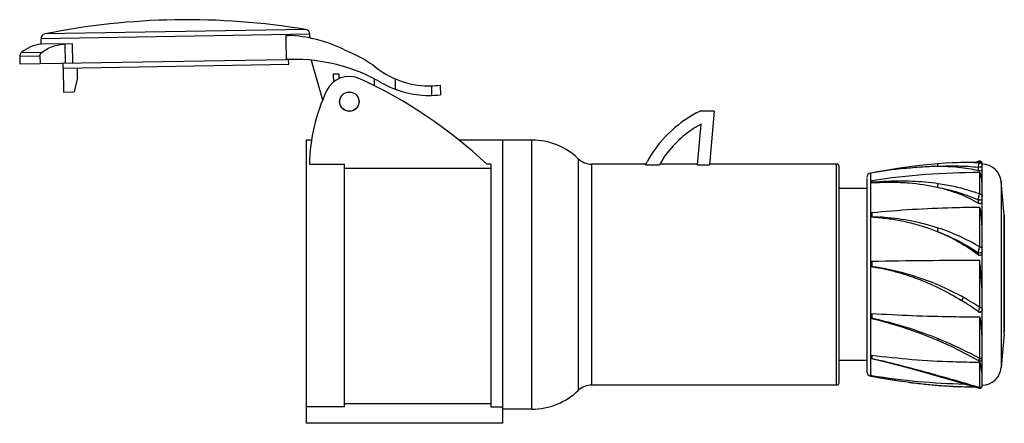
# Model space of a CAD drawing. Header units: millimetres. Extents: x 267 to 472, y 138 to 222.
import ezdxf

# ---------------------------------------------------------------- set-up
doc = ezdxf.new("R2010")
doc.units = ezdxf.units.MM
doc.header["$LTSCALE"] = 30.734
doc.layers.get('0').update_dxf_attribs({"linetype": 'CONTINUOUS'})

msp = doc.modelspace()

# ---------------------------------------------------------------- linework, layer by layer
at = {"color": 7, "linetype": 'Continuous'}
for p, q in [((326.71, 220.09), (272.36, 219.18)), ((327.55, 219.12), (271.56, 218.18)), ((271.58, 217.02), (271.56, 218.18)), ((322.53, 218.87), (323.02, 218.88)), ((322.53, 218.87), (322.54, 217.95)), ((322.54, 217.95), (322.61, 213.86)), ((327.56, 218.32), (327.55, 219.12)), ((278.13, 217.13), (271.58, 217.02)), ((276.66, 213.1), (276.6, 217.1)), ((278.19, 213.13), (278.13, 217.13)), ((271.33, 214.57), (267.12, 214.5)), ((267.12, 214.5), (267.14, 212.94)), ((267.14, 212.94), (322.61, 213.87)), ((271.72, 215.34), (267.45, 215.27)), ((271.33, 214.57), (271.35, 213.01)), ((323.65, 213.89), (322.61, 213.86)), ((323.15, 212.88), (323.14, 213.87)), ((330.24, 205.39), (327.87, 213.68)), ((276.16, 212.09), (276.14, 213.09)), ((276.15, 212.09), (323.15, 212.88)), ((276.15, 212.09), (276.24, 207.09)), ((279.19, 210.14), (279.16, 212.14)), ((279.19, 210.14), (278.44, 207.13)), ((333.64, 210.81), (332.44, 210.79)), ((332.44, 210.79), (332.47, 209.14)), ((333.65, 209.88), (333.64, 210.81)), ((340.96, 209.85), (340.98, 208.32)), ((345.4, 207.65), (345.36, 209.82)), ((352.98, 206.38), (352.95, 208.38)), ((354.73, 208.52), (354.76, 206.51)), ((276.24, 207.09), (278.44, 207.13)), ((408.09, 202.74), (408.78, 203.09)), ((411.78, 203.09), (408.78, 203.09)), ((411.78, 203.09), (410.8, 191.95)), ((409.03, 200.41), (408.19, 199.93)), ((408.29, 191.95), (409.03, 200.41)), ((326.78, 197.09), (326.78, 138.14)), ((327.95, 197.09), (326.78, 197.09)), ((373.78, 197.09), (358.63, 197.09)), ((367.78, 138.14), (367.78, 197.09)), ((373.78, 141.09), (373.78, 197.09)), ((383.46, 193.2), (383.46, 144.98)), ((401.37, 193.58), (400.4, 191.95)), ((327.47, 192.07), (334.77, 192.07)), ((334.77, 141.56), (334.77, 192.07)), ((334.77, 191.27), (365.28, 191.27)), ((365.28, 192.07), (364.43, 192.07)), ((365.28, 192.07), (365.28, 141.56)), ((397.57, 192.09), (386.23, 192.09)), ((386.23, 192.09), (386.23, 146.09)), ((397.5, 191.95), (397.78, 192.53)), ((397.5, 191.95), (400.4, 191.95)), ((408.3, 192.09), (400.48, 192.09)), ((408.29, 191.95), (410.8, 191.95)), ((437.28, 192.09), (410.81, 192.09)), ((437.28, 146.09), (437.28, 192.09)), ((437.78, 146.59), (437.78, 191.59)), ((458.45, 192.16), (454.57, 191.77)), ((467.09, 192.46), (461.8, 192.35)), ((466.95, 192.7), (466.05, 192.44)), ((466.8, 190.75), (466.8, 191.46)), ((467.09, 192.34), (467.09, 192.46)), ((467.59, 145.97), (467.59, 192.22)), ((443.58, 189.12), (443.58, 148.9)), ((444.37, 148.13), (444.37, 190.22)), ((467.09, 185.84), (467.09, 190.32)), ((443.58, 186.99), (437.78, 186.99)), ((444.61, 188.26), (444.37, 188.23)), ((444.37, 188.23), (444.61, 188.24)), ((472.19, 181.43), (471.56, 188.45)), ((471.56, 188.45), (471.56, 149.73)), ((466.8, 183.98), (466.8, 184.64)), ((467.09, 174.86), (467.09, 183.05)), ((472.19, 181.43), (472.2, 181.07)), ((472.19, 156.75), (472.19, 181.43)), ((472.2, 181.07), (472.2, 157.21)), ((466.8, 173.22), (466.8, 173.65)), ((444.61, 171.8), (444.37, 171.8)), ((444.61, 170.77), (444.69, 170.76)), ((444.61, 170.76), (444.69, 170.74)), ((467.09, 162.24), (467.09, 172.04)), ((466.8, 161.35), (466.8, 161.39)), ((467.09, 151.61), (467.09, 160.23)), ((472.19, 156.75), (471.56, 149.73)), ((472.19, 156.75), (472.2, 157.11)), ((443.58, 151.19), (437.78, 151.19)), ((467.09, 145.58), (467.09, 150.81)), ((444.37, 148.12), (444.37, 147.96)), ((444.61, 147.93), (444.37, 147.98)), ((444.61, 147.93), (445.78, 147.72)), ((444.61, 147.93), (444.61, 147.93)), ((445.78, 147.72), (446.3, 147.63)), ((437.28, 146.09), (386.23, 146.09)), ((446.3, 147.63), (446.3, 147.63)), ((446.3, 147.63), (450.44, 146.96)), ((446.36, 147.62), (446.3, 147.63)), ((458.46, 146.03), (458.45, 146.03)), ((334.77, 141.56), (326.78, 141.56)), ((334.77, 142.26), (365.28, 142.26)), ((365.28, 141.56), (367.78, 141.56)), ((373.78, 141.09), (367.78, 141.09)), ((367.78, 138.14), (326.78, 138.14))]:
    msp.add_line(p, q, dxfattribs=at)
for points in [[(454.57, 191.77), (450.44, 191.22), (446.3, 190.55)], [(461.81, 192.35), (461.37, 192.34), (459.87, 192.26), (458.45, 192.16)], [(467.59, 192.22), (467.56, 192.38), (467.48, 192.53), (467.36, 192.64), (467.21, 192.7), (467.04, 192.71), (466.95, 192.7)], [(446.3, 190.55), (445.78, 190.46), (444.81, 190.29)], [(444.61, 170.77), (444.64, 170.76), (444.67, 170.76), (444.69, 170.76)], [(444.61, 159.97), (445.14, 159.84), (445.77, 159.68), (446.29, 159.55)], [(446.29, 159.55), (450.41, 158.36), (454.48, 156.96), (458.27, 155.44)], [(458.27, 155.44), (461.26, 154.09), (464.2, 152.63), (466.84, 151.19)], [(444.61, 151.61), (445.14, 151.48), (445.77, 151.33), (446.29, 151.2)], [(446.29, 151.2), (450.42, 150.16), (454.51, 149.05), (458.33, 147.98)], [(466.84, 151.19), (466.88, 151.17), (467.04, 151.13), (467.21, 151.14), (467.36, 151.21), (467.48, 151.32), (467.56, 151.46), (467.59, 151.63)], [(458.33, 147.98), (461.36, 147.11), (464.34, 146.24), (466.95, 145.48)], [(450.44, 146.96), (454.57, 146.41), (458.45, 146.03)], [(458.45, 146.03), (459.87, 145.93), (461.37, 145.85), (461.81, 145.83)], [(466.95, 145.48), (467.04, 145.47), (467.21, 145.48), (467.36, 145.55), (467.48, 145.66), (467.56, 145.8), (467.59, 145.97)]]:
    msp.add_lwpolyline(points, dxfattribs=at)
for radius in [2.02, 2]:
    msp.add_circle((335.78, 205.09), radius, dxfattribs=at)
for centre, radius, start, end in [((302.01, 72.14), 150, 80.5216, 101.4019), ((326.55, 219.11), 1, 0.9617, 80.5216), ((272.56, 218.2), 1, 101.4019, 180.9617), ((321.67, 189.04), 29.87, 64.3452, 87.4223), ((272.1, 210.04), 7, 94.3115, 131.6454), ((268.12, 214.52), 1, 131.6454, 180.9617), ((324.26, 177.39), 36.5, 60.0999, 90.9617), ((352.43, 226.37), 18, 230.5237, 269.3409), ((335.78, 205.09), 5.25, 65.2604, 155.0431), ((296.12, 119.04), 100, 46.9132, 65.2604), ((365.38, 191.29), 37.91, 155.005, 178.8167), ((352.43, 226.37), 20, 240.0999, 269.5021), ((352.43, 226.36), 17.98, 269.3402, 270.9622), ((352.43, 226.39), 18.02, 270.9648, 277.3348), ((352.34, 227.94), 21.57, 269.7644, 276.4405), ((419.78, 180.64), 25, 117.8605, 151.5994), ((419.78, 180.64), 22.5, 120.9837, 144.8874), ((373.78, 183.09), 14, 46.2346, 90), ((386.23, 196.09), 4, 226.2502, 270), ((437.28, 191.59), 0.5, 359.9977, 90), ((467.16, 52.09), 140, 96.4496, 99.3685), ((464.36, 126.67), 65.73, 90.0251, 92.229), ((467.09, 191.96), 0.5, 0, 90.029), ((467.16, 52.09), 140, 89.8245, 89.8332), ((467.58, 188.09), 4, 5.1119, 89.8245), ((444.52, 189.29), 0.948, 99.3685, 180), ((467.15, 38.89), 151.43, 90.0235, 98.5599), ((448.53, 127.05), 61.28, 92.0979, 93.8959), ((475.68, 188.09), 31.07, 179.0096, 179.7024), ((450.82, 120.18), 68.36, 92.9795, 93.7918), ((438.83, 112.02), 69.34, 85.2228, 85.4194), ((442.68, 111.85), 69.31, 88.4094, 88.6057), ((441.33, 131.9), 49.3, 84.2208, 86.4604), ((593.35, 180.76), 148.75, 179.5451, 179.8569), ((443.2, 129.56), 51.59, 85.4838, 86.5604), ((434.14, 112.52), 59.18, 79.9133, 80.0429), ((434.75, 115.93), 55.71, 79.8036, 80.0595), ((446.94, 183.22), 12.67, 258.9135, 259.4349), ((466.74, -884.23), 1056.26, 89.98104, 91.20035), ((690.03, 171.8), 245.42, 180.0002, 180.2412), ((436.81, 116.55), 54.82, 56.4715, 60.6549), ((434.74, 116.3), 55.33, 54.5826, 58.9402), ((435.9, 118.85), 52.55, 53.9726, 58.5861), ((429.17, 94.01), 67.74, 76.8304, 77.0364), ((431.04, 96.02), 65.37, 78.0187, 78.2313), ((662.06, 159.51), 217.45, 179.6226, 179.8775), ((427.96, 81.54), 80.18, 76.0654, 76.7772), ((544.39, 151.29), 99.79, 179.4413, 179.8146), ((421.69, 51.55), 102.65, 77.1008, 77.2367), ((389.52, -88.72), 246.56, 76.4561, 76.6872), ((467.58, 150.09), 4, 270.1755, 354.8881), ((444.52, 148.89), 0.948, 180, 260.6315), ((467.16, 286.09), 140, 260.6315, 260.8128), ((467.16, 287.41), 141.13, 260.8072, 268.6777), ((451.22, 147.84), 6.62, 177.7878, 179.1607), ((386.23, 142.09), 4, 90, 133.7498), ((437.28, 146.59), 0.5, 270, 0.0023), ((476.52, 320.46), 175.45, 260.1001, 260.4008), ((474.92, 310.9), 165.76, 260.3963, 260.9497), ((472.7, 296.86), 151.55, 260.9425, 261.6948), ((470.48, 281.49), 136.02, 261.684, 262.6622), ((468.7, 267.53), 121.94, 262.6574, 263.4303), ((466.76, 250.09), 104.39, 263.3929, 265.1164), ((465.9, 240.34), 94.6, 265.1294, 265.4877), ((465, 228.05), 82.28, 265.4364, 267.4873), ((464.63, 220.11), 74.34, 267.5048, 267.8189), ((467.16, 286.61), 140.89, 267.8216, 269.5467), ((373.78, 155.09), 14, 270, 313.7636)]:
    msp.add_arc(centre, radius, start, end, dxfattribs=at)
for points, knots in [([(271.72, 215.34), (272.06, 215.61), (272.8, 216.08), (274.01, 216.61), (275.29, 216.96), (276.16, 217.07), (276.6, 217.1)], [0, 0, 0, 0, 0.249964, 0.499962, 0.749969, 1, 1, 1, 1]), ([(334.61, 215.96), (335.43, 215.57), (337.01, 214.87), (339.19, 213.78), (340.45, 212.92), (340.99, 212.48)], [0, 0, 0, 0, 0.377141, 0.712271, 1, 1, 1, 1]), ([(271.33, 214.57), (271.33, 214.65), (271.34, 214.76), (271.38, 214.9), (271.43, 215), (271.49, 215.1), (271.58, 215.22), (271.66, 215.29), (271.72, 215.34)], [0, 0, 0, 0, 0.249654, 0.37485, 0.499928, 0.625061, 0.750258, 1, 1, 1, 1]), ([(451.43, 191.21), (452.58, 191.34), (454.85, 191.55), (457.13, 191.64), (458.25, 191.65)], [0, 0, 0, 0, 0.506768, 1, 1, 1, 1]), ([(458.45, 192.16), (458.42, 192.15), (458.38, 192.12), (458.34, 192.07), (458.29, 191.98), (458.26, 191.84), (458.25, 191.71), (458.25, 191.65)], [0, 0, 0, 0, 0.15079, 0.250881, 0.370222, 0.660789, 1, 1, 1, 1]), ([(458.25, 191.65), (459.71, 191.71), (462.57, 191.76), (465.42, 191.6), (466.8, 191.46)], [0, 0, 0, 0, 0.512868, 1, 1, 1, 1]), ([(458.25, 191.65), (459.72, 191.66), (462.6, 191.56), (465.45, 191.1), (466.8, 190.75)], [0, 0, 0, 0, 0.512933, 1, 1, 1, 1]), ([(467.09, 192.34), (466.86, 192.35), (465.94, 192.39), (465.03, 192.4), (464.33, 192.4)], [0, 0, 0, 0, 0.24682, 1, 1, 1, 1]), ([(466.8, 191.46), (466.81, 191.57), (466.83, 191.78), (466.89, 192.02), (466.95, 192.17), (466.99, 192.25), (467.03, 192.31), (467.07, 192.33), (467.09, 192.34)], [0, 0, 0, 0, 0.351203, 0.649353, 0.769225, 0.866869, 0.942528, 1, 1, 1, 1]), ([(467.59, 191.41), (467.59, 191.42), (467.56, 191.43), (467.52, 191.44), (467.43, 191.46), (467.31, 191.47), (467.18, 191.47), (467.01, 191.47), (466.88, 191.47), (466.8, 191.46)], [0, 0, 0, 0, 0.025892, 0.088456, 0.197963, 0.350041, 0.527734, 0.70746, 1, 1, 1, 1]), ([(466.8, 190.75), (466.89, 190.73), (467.03, 190.71), (467.2, 190.72), (467.33, 190.74), (467.44, 190.77), (467.53, 190.81), (467.59, 190.86), (467.59, 190.9)], [0, 0, 0, 0, 0.312543, 0.47914, 0.633732, 0.765822, 0.870275, 1, 1, 1, 1]), ([(466.83, 192.45), (466.83, 192.49), (466.85, 192.55), (466.88, 192.63), (466.92, 192.69), (466.95, 192.7)], [0, 0, 0, 0, 0.352968, 0.634416, 1, 1, 1, 1]), ([(467.09, 192.34), (467.16, 192.34), (467.3, 192.31), (467.47, 192.19), (467.57, 192.02), (467.59, 191.9), (467.59, 191.84)], [0, 0, 0, 0, 0.264884, 0.533241, 0.782996, 1, 1, 1, 1]), ([(467.58, 192.09), (467.58, 192.1), (467.57, 192.13), (467.55, 192.15), (467.54, 192.17)], [0, 0, 0, 0, 0.230251, 1, 1, 1, 1]), ([(467.59, 187.57), (467.59, 187.71), (467.58, 187.98), (467.56, 188.37), (467.52, 188.74), (467.47, 189.1), (467.42, 189.38), (467.38, 189.6), (467.34, 189.75), (467.3, 189.91), (467.27, 190.03), (467.23, 190.12), (467.2, 190.19), (467.17, 190.26), (467.12, 190.32), (467.09, 190.32)], [0, 0, 0, 0, 0.144512, 0.282981, 0.415395, 0.541737, 0.662014, 0.719907, 0.776342, 0.831395, 0.885249, 0.911879, 0.938534, 0.965832, 1, 1, 1, 1]), ([(446.3, 188.39), (446.16, 188.38), (445.87, 188.36), (445.31, 188.32), (444.89, 188.28), (444.61, 188.26)], [0, 0, 0, 0, 0.248841, 0.49846, 1, 1, 1, 1]), ([(444.61, 188.24), (444.75, 188.25), (445.03, 188.26), (445.45, 188.27), (445.87, 188.28), (446.15, 188.29), (446.29, 188.29)], [0, 0, 0, 0, 0.250618, 0.500977, 0.750725, 1, 1, 1, 1]), ([(444.61, 188.26), (444.61, 188.26), (444.61, 188.25), (444.61, 188.25), (444.61, 188.24)], [0, 0, 0, 0, 0.171601, 1, 1, 1, 1]), ([(446.3, 188.39), (446.29, 188.38), (446.29, 188.37), (446.29, 188.34), (446.29, 188.31), (446.29, 188.29)], [0, 0, 0, 0, 0.173746, 0.421534, 1, 1, 1, 1]), ([(446.29, 188.29), (447.31, 188.33), (449.34, 188.35), (453.34, 188.17), (456.32, 187.73), (458.25, 187.29)], [0, 0, 0, 0, 0.254207, 0.505663, 1, 1, 1, 1]), ([(458.46, 188), (456.63, 188.26), (452.89, 188.58), (449.15, 188.54), (447.26, 188.45)], [0, 0, 0, 0, 0.494946, 1, 1, 1, 1]), ([(458.46, 188), (458.43, 187.96), (458.37, 187.86), (458.31, 187.69), (458.26, 187.49), (458.25, 187.36), (458.25, 187.29)], [0, 0, 0, 0, 0.198658, 0.450211, 0.727971, 1, 1, 1, 1]), ([(458.25, 187.29), (459.73, 187), (462.64, 186.28), (465.45, 185.24), (466.8, 184.64)], [0, 0, 0, 0, 0.504693, 1, 1, 1, 1]), ([(458.25, 187.29), (459.75, 186.94), (462.7, 186.07), (465.49, 184.75), (466.8, 183.98)], [0, 0, 0, 0, 0.501525, 1, 1, 1, 1]), ([(462.82, 187.15), (462.46, 187.24), (461.02, 187.58), (459.56, 187.84), (458.46, 188)], [0, 0, 0, 0, 0.248339, 1, 1, 1, 1]), ([(467.09, 185.84), (466.74, 185.97), (465.34, 186.47), (463.91, 186.88), (462.82, 187.15)], [0, 0, 0, 0, 0.24857, 1, 1, 1, 1]), ([(466.8, 184.64), (466.82, 184.87), (466.87, 185.19), (466.98, 185.59), (467.05, 185.77), (467.09, 185.84)], [0, 0, 0, 0, 0.545857, 0.79808, 1, 1, 1, 1]), ([(467.59, 184.8), (467.59, 184.78), (467.57, 184.75), (467.52, 184.7), (467.43, 184.66), (467.32, 184.62), (467.18, 184.61), (467.01, 184.6), (466.88, 184.62), (466.8, 184.64)], [0, 0, 0, 0, 0.055302, 0.133311, 0.246059, 0.392281, 0.558705, 0.725737, 1, 1, 1, 1]), ([(467.09, 185.84), (467.16, 185.84), (467.29, 185.82), (467.46, 185.72), (467.57, 185.58), (467.59, 185.48), (467.59, 185.43)], [0, 0, 0, 0, 0.287195, 0.563852, 0.8027, 1, 1, 1, 1]), ([(467.09, 183.05), (465.21, 183.05), (457.7, 182.95), (450.21, 182.49), (444.61, 181.94)], [0, 0, 0, 0, 0.250682, 1, 1, 1, 1]), ([(466.8, 183.98), (466.88, 183.93), (467.07, 183.88), (467.34, 183.93), (467.51, 184.07), (467.58, 184.21), (467.59, 184.29), (467.59, 184.32)], [0, 0, 0, 0, 0.269229, 0.541554, 0.783992, 0.894247, 1, 1, 1, 1]), ([(467.59, 178.25), (467.59, 178.46), (467.58, 178.89), (467.56, 179.52), (467.52, 180.14), (467.48, 180.65), (467.44, 181.05), (467.41, 181.35), (467.38, 181.64), (467.34, 181.94), (467.31, 182.18), (467.28, 182.37), (467.26, 182.51), (467.23, 182.65), (467.21, 182.77), (467.19, 182.86), (467.17, 182.93), (467.14, 182.98), (467.12, 183.03), (467.1, 183.05), (467.09, 183.05)], [0, 0, 0, 0, 0.131998, 0.262131, 0.390293, 0.516378, 0.578612, 0.64029, 0.701402, 0.761941, 0.821905, 0.851673, 0.881305, 0.91081, 0.940211, 0.954894, 0.969594, 0.984397, 0.991965, 1, 1, 1, 1]), ([(444.37, 181.92), (444.41, 181.92), (444.49, 181.93), (444.57, 181.93), (444.61, 181.94)], [0, 0, 0, 0, 0.499841, 1, 1, 1, 1]), ([(444.61, 181.13), (444.75, 181.12), (445.03, 181.12), (445.45, 181.11), (445.88, 181.08), (446.16, 181.06), (446.3, 181.05)], [0, 0, 0, 0, 0.250381, 0.500807, 0.750599, 1, 1, 1, 1]), ([(444.61, 181.13), (444.61, 181.13), (444.61, 181.12), (444.61, 181.12), (444.61, 181.12)], [0, 0, 0, 0, 0.787105, 1, 1, 1, 1]), ([(444.61, 181.12), (444.89, 181.09), (445.31, 181.05), (445.87, 180.99), (446.15, 180.96), (446.29, 180.95)], [0, 0, 0, 0, 0.500795, 0.750574, 1, 1, 1, 1]), ([(446.3, 181.05), (446.29, 181.04), (446.29, 181), (446.29, 180.96), (446.29, 180.95)], [0, 0, 0, 0, 0.527943, 1, 1, 1, 1]), ([(446.29, 180.95), (446.8, 180.9), (447.82, 180.78), (449.86, 180.48), (452.38, 179.97), (455.35, 179.14), (457.29, 178.44), (458.25, 178.05)], [0, 0, 0, 0, 0.124945, 0.249848, 0.499539, 0.749432, 1, 1, 1, 1]), ([(458.46, 178.77), (456.65, 179.37), (452.95, 180.33), (449.16, 180.84), (447.26, 180.99)], [0, 0, 0, 0, 0.499872, 1, 1, 1, 1]), ([(458.46, 178.77), (458.4, 178.65), (458.33, 178.46), (458.27, 178.22), (458.25, 178.1), (458.25, 178.05)], [0, 0, 0, 0, 0.541426, 0.797284, 1, 1, 1, 1]), ([(467.09, 174.86), (465.72, 175.67), (462.91, 177.13), (459.96, 178.28), (458.46, 178.77)], [0, 0, 0, 0, 0.501364, 1, 1, 1, 1]), ([(458.25, 178.05), (459.75, 177.48), (462.69, 176.17), (465.46, 174.54), (466.8, 173.65)], [0, 0, 0, 0, 0.499142, 1, 1, 1, 1]), ([(458.25, 178.05), (459.76, 177.44), (462.73, 176.02), (465.49, 174.21), (466.8, 173.22)], [0, 0, 0, 0, 0.497628, 1, 1, 1, 1]), ([(466.8, 173.65), (466.81, 173.73), (466.85, 173.92), (466.91, 174.21), (466.99, 174.53), (467.05, 174.75), (467.09, 174.86)], [0, 0, 0, 0, 0.198596, 0.453418, 0.731049, 1, 1, 1, 1]), ([(467.09, 174.86), (467.16, 174.86), (467.26, 174.85), (467.38, 174.82), (467.46, 174.79), (467.52, 174.75), (467.57, 174.71), (467.59, 174.67), (467.59, 174.64)], [0, 0, 0, 0, 0.348191, 0.51058, 0.65378, 0.772207, 0.866607, 1, 1, 1, 1]), ([(467.59, 173.98), (467.59, 173.91), (467.53, 173.76), (467.32, 173.6), (467.05, 173.56), (466.88, 173.61), (466.8, 173.65)], [0, 0, 0, 0, 0.202008, 0.466023, 0.755837, 1, 1, 1, 1]), ([(466.8, 173.22), (466.84, 173.19), (466.93, 173.14), (467.07, 173.11), (467.21, 173.13), (467.38, 173.2), (467.54, 173.39), (467.59, 173.57), (467.59, 173.67)], [0, 0, 0, 0, 0.125941, 0.25223, 0.378579, 0.504655, 0.753067, 1, 1, 1, 1]), ([(444.61, 170.77), (444.59, 170.77), (444.57, 170.78), (444.53, 170.78), (444.51, 170.78), (444.5, 170.78)], [0, 0, 0, 0, 0.499816, 0.749989, 1, 1, 1, 1]), ([(444.61, 170.77), (444.61, 170.77), (444.61, 170.76), (444.61, 170.76), (444.61, 170.76)], [0, 0, 0, 0, 0.708229, 1, 1, 1, 1]), ([(444.69, 170.76), (444.69, 170.75), (444.69, 170.75), (444.69, 170.75), (444.69, 170.74)], [0, 0, 0, 0, 0.655271, 1, 1, 1, 1]), ([(463.67, 164.33), (460.73, 165.98), (454.56, 168.73), (447.99, 170.29), (444.69, 170.76)], [0, 0, 0, 0, 0.50333, 1, 1, 1, 1]), ([(444.69, 170.74), (444.9, 170.71), (445.3, 170.64), (446.12, 170.49), (447.13, 170.29), (448.34, 170.01), (449.96, 169.6), (451.95, 169.01), (454.31, 168.18), (456.64, 167.22), (459.66, 165.8), (461.86, 164.57), (463.29, 163.7)], [0, 0, 0, 0, 0.030954, 0.061934, 0.123969, 0.186105, 0.248342, 0.373102, 0.49823, 0.623653, 0.749244, 1, 1, 1, 1]), ([(467.59, 164.71), (467.59, 165.32), (467.55, 166.54), (467.42, 168.37), (467.27, 170.2), (467.15, 171.42), (467.09, 172.03)], [0, 0, 0, 0, 0.248232, 0.498715, 0.749837, 1, 1, 1, 1]), ([(463.67, 164.33), (463.63, 164.25), (463.57, 164.14), (463.48, 163.99), (463.43, 163.9), (463.38, 163.82), (463.34, 163.76), (463.31, 163.72), (463.29, 163.7), (463.29, 163.7)], [0, 0, 0, 0, 0.362756, 0.527008, 0.673126, 0.796771, 0.894169, 0.962509, 1, 1, 1, 1]), ([(466.8, 161.39), (466.81, 161.39), (466.81, 161.4), (466.83, 161.43), (466.85, 161.48), (466.88, 161.57), (466.91, 161.67), (466.95, 161.79), (467.01, 161.99), (467.06, 162.14), (467.09, 162.24)], [0, 0, 0, 0, 0.014026, 0.036241, 0.104714, 0.202891, 0.327253, 0.473602, 0.637567, 1, 1, 1, 1]), ([(467.09, 162.24), (467.16, 162.24), (467.28, 162.24), (467.44, 162.26), (467.54, 162.27), (467.58, 162.29), (467.59, 162.3), (467.59, 162.3)], [0, 0, 0, 0, 0.396406, 0.730191, 0.929639, 0.977263, 1, 1, 1, 1]), ([(444.37, 160.96), (444.41, 160.95), (444.49, 160.95), (444.57, 160.94), (444.61, 160.94)], [0, 0, 0, 0, 0.500121, 1, 1, 1, 1]), ([(467.09, 160.23), (465.21, 160.24), (457.71, 160.29), (450.22, 160.59), (444.61, 160.94)], [0, 0, 0, 0, 0.250886, 1, 1, 1, 1]), ([(446.3, 159.59), (446.16, 159.63), (445.87, 159.7), (445.31, 159.82), (444.89, 159.91), (444.61, 159.97)], [0, 0, 0, 0, 0.250224, 0.500303, 1, 1, 1, 1]), ([(444.61, 159.97), (444.61, 159.97), (444.61, 159.97), (444.61, 159.97), (444.61, 159.97)], [0, 0, 0, 0, 0.723556, 1, 1, 1, 1]), ([(467.59, 161.8), (467.59, 161.72), (467.54, 161.54), (467.33, 161.33), (467.05, 161.28), (466.87, 161.34), (466.8, 161.39)], [0, 0, 0, 0, 0.229539, 0.49871, 0.768895, 1, 1, 1, 1]), ([(466.8, 161.35), (466.88, 161.29), (467.07, 161.23), (467.35, 161.3), (467.54, 161.51), (467.59, 161.69), (467.59, 161.78)], [0, 0, 0, 0, 0.253569, 0.507761, 0.756056, 1, 1, 1, 1]), ([(467.59, 155.4), (467.59, 155.59), (467.58, 155.97), (467.56, 156.56), (467.52, 157.15), (467.48, 157.65), (467.44, 158.06), (467.41, 158.37), (467.38, 158.68), (467.35, 158.94), (467.32, 159.15), (467.3, 159.3), (467.28, 159.46), (467.26, 159.62), (467.24, 159.75), (467.22, 159.86), (467.2, 159.94), (467.19, 160.02), (467.17, 160.1), (467.14, 160.16), (467.12, 160.21), (467.1, 160.23), (467.09, 160.23)], [0, 0, 0, 0, 0.116883, 0.236295, 0.358133, 0.482279, 0.545182, 0.608617, 0.67257, 0.737026, 0.76944, 0.801974, 0.83463, 0.867407, 0.900306, 0.916803, 0.933334, 0.949903, 0.966519, 0.983205, 0.991618, 1, 1, 1, 1]), ([(446.3, 159.59), (446.29, 159.59), (446.29, 159.58), (446.29, 159.56), (446.29, 159.56), (446.29, 159.55), (446.29, 159.55), (446.29, 159.55), (446.29, 159.55)], [0, 0, 0, 0, 0.406704, 0.727118, 0.844392, 0.930033, 0.98229, 1, 1, 1, 1]), ([(458.46, 155.71), (457.55, 156.08), (453.89, 157.49), (450.12, 158.65), (447.26, 159.36)], [0, 0, 0, 0, 0.249675, 1, 1, 1, 1]), ([(458.46, 155.71), (458.44, 155.67), (458.4, 155.6), (458.36, 155.52), (458.32, 155.48), (458.3, 155.45), (458.28, 155.44), (458.27, 155.44)], [0, 0, 0, 0, 0.391931, 0.698293, 0.812954, 0.900348, 1, 1, 1, 1]), ([(467.09, 151.61), (466.4, 151.99), (463.58, 153.47), (460.68, 154.8), (458.46, 155.71)], [0, 0, 0, 0, 0.24639, 1, 1, 1, 1]), ([(444.37, 152.29), (444.41, 152.29), (444.49, 152.28), (444.57, 152.27), (444.61, 152.26)], [0, 0, 0, 0, 0.500138, 1, 1, 1, 1]), ([(467.09, 150.81), (465.21, 150.81), (457.7, 150.93), (450.19, 151.54), (444.61, 152.26)], [0, 0, 0, 0, 0.250438, 1, 1, 1, 1]), ([(467.09, 151.61), (467.16, 151.61), (467.29, 151.62), (467.45, 151.69), (467.56, 151.78), (467.59, 151.86), (467.59, 151.89)], [0, 0, 0, 0, 0.32656, 0.620667, 0.841519, 1, 1, 1, 1]), ([(444.61, 151.61), (444.75, 151.58), (445.03, 151.52), (445.45, 151.42), (445.88, 151.32), (446.16, 151.25), (446.3, 151.22)], [0, 0, 0, 0, 0.250172, 0.500331, 0.750262, 1, 1, 1, 1]), ([(444.61, 151.61), (444.61, 151.61), (444.61, 151.61), (444.61, 151.61), (444.61, 151.61)], [0, 0, 0, 0, 0.73218, 1, 1, 1, 1]), ([(446.3, 151.22), (446.3, 151.21), (446.29, 151.21), (446.29, 151.2), (446.29, 151.2)], [0, 0, 0, 0, 0.722761, 1, 1, 1, 1]), ([(458.46, 148.05), (456.62, 148.56), (452.9, 149.58), (449.16, 150.53), (447.26, 150.99)], [0, 0, 0, 0, 0.4952, 1, 1, 1, 1]), ([(466.84, 151.19), (466.85, 151.19), (466.87, 151.19), (466.89, 151.21), (466.92, 151.24), (466.95, 151.29), (466.98, 151.35), (467.03, 151.46), (467.07, 151.55), (467.09, 151.61)], [0, 0, 0, 0, 0.043929, 0.102422, 0.186668, 0.298749, 0.438094, 0.603153, 1, 1, 1, 1]), ([(467.59, 147.99), (467.59, 148.19), (467.57, 148.5), (467.52, 148.93), (467.48, 149.21), (467.44, 149.45), (467.41, 149.63), (467.38, 149.82), (467.34, 150.01), (467.31, 150.18), (467.28, 150.31), (467.26, 150.41), (467.23, 150.51), (467.21, 150.6), (467.19, 150.67), (467.17, 150.72), (467.14, 150.77), (467.11, 150.81), (467.09, 150.81)], [0, 0, 0, 0, 0.20772, 0.321997, 0.443084, 0.506145, 0.570864, 0.637232, 0.705249, 0.774933, 0.810418, 0.846355, 0.882782, 0.919792, 0.938591, 0.957698, 0.977423, 1, 1, 1, 1]), ([(444.61, 148.09), (444.57, 148.1), (444.49, 148.11), (444.41, 148.12), (444.37, 148.13)], [0, 0, 0, 0, 0.50009, 1, 1, 1, 1]), ([(444.61, 147.93), (444.89, 147.88), (445.45, 147.78), (446.02, 147.68), (446.3, 147.63)], [0, 0, 0, 0, 0.501227, 1, 1, 1, 1]), ([(458.46, 148.05), (458.45, 148.03), (458.42, 148.01), (458.38, 147.98), (458.35, 147.97), (458.33, 147.98)], [0, 0, 0, 0, 0.326457, 0.709492, 1, 1, 1, 1]), ([(467.09, 145.58), (466.39, 145.77), (463.52, 146.6), (460.64, 147.43), (458.46, 148.05)], [0, 0, 0, 0, 0.241402, 1, 1, 1, 1]), ([(467.09, 145.58), (467.16, 145.58), (467.29, 145.6), (467.46, 145.71), (467.57, 145.86), (467.59, 145.98), (467.59, 146.03)], [0, 0, 0, 0, 0.276852, 0.549516, 0.793382, 1, 1, 1, 1]), ([(466.95, 145.48), (466.96, 145.48), (466.99, 145.48), (467.02, 145.5), (467.06, 145.53), (467.08, 145.56), (467.09, 145.58)], [0, 0, 0, 0, 0.186502, 0.399363, 0.666646, 1, 1, 1, 1])]:
    msp.add_open_spline(points, degree=3, knots=knots, dxfattribs=at)
for points in [[(444.37, 188.6), (444.45, 188.61), (444.53, 188.62), (444.61, 188.63)], [(444.37, 148.13), (444.37, 148.13), (444.37, 148.12), (444.37, 148.11)]]:
    msp.add_open_spline(points, degree=3, dxfattribs=at)

doc.saveas('drawing.dxf')
